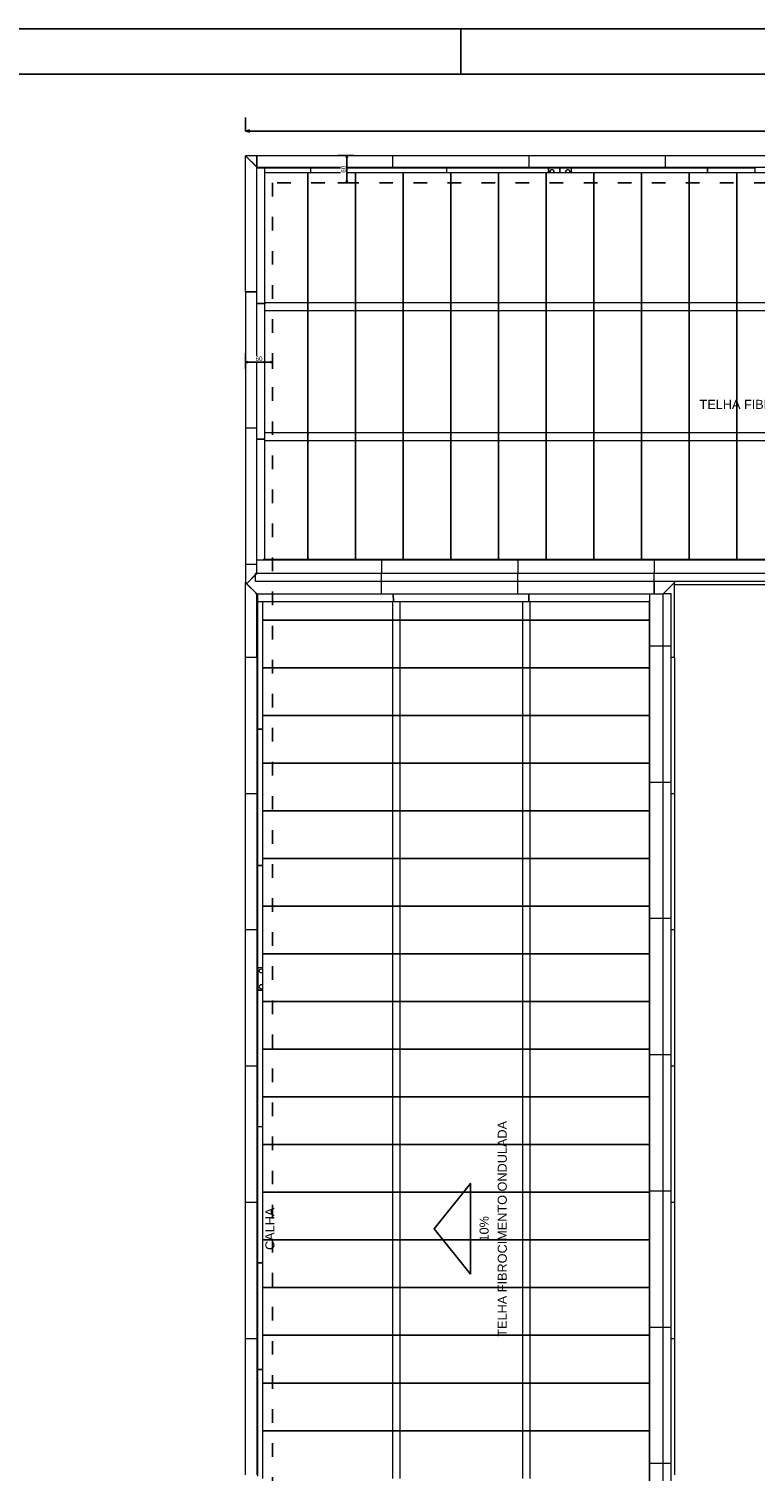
# Model space of a CAD drawing. Header units: millimetres. Extents: x -109 to 627, y -178 to 173.
# Tile 153 of 178: x 136 to 152, y 57 to 89. Entities that reach past the tile are written whole.
import ezdxf
from ezdxf.enums import TextEntityAlignment as Align

# ---------------------------------------------------------------- set-up
doc = ezdxf.new("R2010")
doc.units = ezdxf.units.MM
doc.linetypes.add('ACAD_ISO03W100', pattern=[30, 12, -18])
doc.layers.add('ARQ - ESTRUTURA_VIGA', color=3, linetype='Continuous', lineweight=15)
doc.layers.add('ARQ - PILAR', color=4, linetype='Continuous', lineweight=15)
doc.styles.add('GULIM', font='Gulim.ttf')
doc.styles.get("Standard").update_dxf_attribs({"font": 'arial.ttf'})
doc.dimstyles.new('GULIM-100', dxfattribs={"dimtxt": 0.1, "dimasz": 0.05, "dimexe": 0.2, "dimexo": 0, "dimgap": 0.025, "dimtad": 1, "dimdec": 0, "dimlfac": 100, "dimzin": 12, "dimdsep": 46, "dimtxsty": 'GULIM', "dimblk": 'OPEN30', "dimcen": 0, "dimclrd": 152, "dimclre": 152, "dimclrt": 152, "dimaunit": 1, "dimadec": 0, "dimazin": 0, "dimtfac": 1.875, "dimtdec": 0, "dimtmove": 2, "dimatfit": 3, "dimldrblk": 'OPEN30', "dimfxl": 0, "dimtolj": 1, "dimtzin": 12, "dimlwd": -1, "dimarcsym": 0})
doc.dimstyles.new('GULIM-500', dxfattribs={"dimtxt": 0.2, "dimasz": 0.1, "dimexe": 0.3, "dimexo": 0, "dimgap": 0.025, "dimtad": 1, "dimdec": 1, "dimlfac": 500, "dimzin": 12, "dimdsep": 46, "dimtxsty": 'GULIM', "dimblk": 'OPEN30', "dimcen": 0, "dimclrd": 152, "dimclre": 152, "dimclrt": 152, "dimaunit": 1, "dimadec": 0, "dimazin": 0, "dimtfac": 1.875, "dimtdec": 1, "dimtmove": 2, "dimatfit": 3, "dimldrblk": 'OPEN30', "dimfxl": 0, "dimtolj": 1, "dimtzin": 12, "dimlwd": -1, "dimarcsym": 0})

# ---------------------------------------------------------------- blocks, each defined once
blk = doc.blocks.new('_Open30')
at = {"color": 0, "linetype": 'ByBlock', "lineweight": -2}
for p, q in [((-1, 0.27), (0, 0)), ((0, 0), (-1, -0.27)), ((0, 0), (-1, 0))]:
    blk.add_line(p, q, dxfattribs=at)
blk = doc.blocks.new('*D948')
at = {"color": 152, "lineweight": -2, "transparency": 16777216}
for p, q in [((143.645, 86.308), (143.295, 86.308)), ((143.645, 85.708), (143.295, 85.708))]:
    blk.add_line(p, q, dxfattribs=at)
at = {"color": 152, "transparency": 16777216}
blk.add_line((143.495, 85.758), (143.495, 86.258), dxfattribs=at)
at = {"layer": 'Defpoints', "color": 0, "transparency": 16777216}
for p in [(143.495, 86.308), (143.685, 86.308), (143.685, 85.708)]:
    blk.add_point(p, dxfattribs=at)
at = {"color": 152, "transparency": 16777216, "xscale": 0.05, "yscale": 0.05, "zscale": 0.05}
for p, rotation in [((143.495, 86.308), 90), ((143.495, 85.708), 270)]:
    blk.add_blockref('_Open30', p, dxfattribs=dict(at, rotation=rotation))
at = {"color": 152, "transparency": 16777216, "insert": (143.419, 86.008), "char_height": 0.1, "attachment_point": 5, "rotation": 90, "style": 'GULIM', "bg_fill": 3, "box_fill_scale": 1.1, "bg_fill_color": 256, "bg_fill_true_color": 13158600, "bg_fill_transparency": 0}
blk.add_mtext('\\A1;60', dxfattribs=at)
blk = doc.blocks.new('*D949')
at = {"color": 152, "lineweight": -2, "transparency": 16777216}
for p, q in [((141.26, 81.611), (141.26, 81.961)), ((141.86, 81.611), (141.86, 81.961))]:
    blk.add_line(p, q, dxfattribs=at)
at = {"color": 152, "transparency": 16777216}
blk.add_line((141.31, 81.761), (141.81, 81.761), dxfattribs=at)
at = {"layer": 'Defpoints', "color": 0, "transparency": 16777216}
for p in [(141.86, 81.761), (141.26, 81.491), (141.86, 81.491)]:
    blk.add_point(p, dxfattribs=at)
at = {"color": 152, "transparency": 16777216, "xscale": 0.05, "yscale": 0.05, "zscale": 0.05, "rotation": 180}
blk.add_blockref('_Open30', (141.26, 81.761), dxfattribs=at)
at = {"color": 152, "transparency": 16777216, "xscale": 0.05, "yscale": 0.05, "zscale": 0.05}
blk.add_blockref('_Open30', (141.86, 81.761), dxfattribs=at)
at = {"color": 152, "transparency": 16777216, "insert": (141.56, 81.837), "char_height": 0.1, "attachment_point": 5, "style": 'GULIM', "bg_fill": 3, "box_fill_scale": 1.1, "bg_fill_color": 256, "bg_fill_true_color": 13158600, "bg_fill_transparency": 0}
blk.add_mtext('\\A1;60', dxfattribs=at)
blk = doc.blocks.new('*D999')
at = {"color": 152, "lineweight": -2, "transparency": 16777216}
for p, q in [((141.26, 86.85), (141.26, 87.15)), ((165.51, 86.85), (165.51, 87.15))]:
    blk.add_line(p, q, dxfattribs=at)
at = {"color": 152, "transparency": 16777216}
blk.add_line((141.36, 86.85), (165.41, 86.85), dxfattribs=at)
at = {"layer": 'Defpoints', "color": 0, "transparency": 16777216}
for p in [(165.51, 86.85), (141.26, 86.308), (165.51, 86.308)]:
    blk.add_point(p, dxfattribs=at)
at = {"color": 152, "transparency": 16777216, "xscale": 0.1, "yscale": 0.1, "zscale": 0.1, "rotation": 180}
blk.add_blockref('_Open30', (141.26, 86.85), dxfattribs=at)
at = {"color": 152, "transparency": 16777216, "xscale": 0.1, "yscale": 0.1, "zscale": 0.1}
blk.add_blockref('_Open30', (165.51, 86.85), dxfattribs=at)
at = {"color": 152, "transparency": 16777216, "insert": (153.385, 86.978), "char_height": 0.2, "attachment_point": 5, "style": 'GULIM', "bg_fill": 3, "box_fill_scale": 1.1, "bg_fill_color": 256, "bg_fill_true_color": 13158600, "bg_fill_transparency": 0}
blk.add_mtext('\\A1;12125', dxfattribs=at)

msp = doc.modelspace()

# ---------------------------------------------------------------- linework, layer by layer
at = {"color": 1}
msp.add_line((146, 89.1), (146, 88.1), dxfattribs=at)
at = {"color": 2}
msp.add_lwpolyline([(125, 0), (243.9, 0), (243.9, 89.1), (125, 89.1)], close=True, dxfattribs=at)
at = {"color": 6}
msp.add_lwpolyline([(127.5, 1), (242.9, 1), (242.9, 88.1), (127.5, 88.1)], close=True, dxfattribs=at)
at = {"color": 2, "linetype": 'ACAD_ISO03W100', "ltscale": 0.025}
msp.add_lwpolyline([(165.50976, 85.70753), (141.85976, 85.70753), (141.85976, 42.25753)], dxfattribs=at)
at = {"color": 2}
msp.add_lwpolyline([(146.21564, 61.67812), (146.21564, 63.67812), (145.41564, 62.67812), (146.21564, 61.67812)], dxfattribs=at)
at = {"layer": 'ARQ - ESTRUTURA_VIGA'}
for p, q in [((141.25976, 83.30753), (141.25976, 86.30753)), ((141.25976, 86.30753), (141.26036, 86.30693)), ((141.50976, 86.05753), (141.25976, 86.30753)), ((141.50916, 86.05813), (141.25976, 86.30753)), ((141.26036, 86.30693), (141.25976, 86.30753)), ((141.50976, 86.30753), (141.25976, 86.30753)), ((141.50976, 86.05753), (141.25976, 86.30753)), ((141.50976, 86.05753), (141.26036, 86.30693)), ((141.50976, 86.30753), (141.50976, 86.05753)), ((141.50976, 86.05753), (141.50976, 86.30753)), ((144.50976, 86.30753), (141.50976, 86.30753)), ((144.50976, 86.05753), (144.50976, 86.30753)), ((144.50976, 86.05753), (144.50976, 86.30753)), ((147.50976, 86.30753), (144.50976, 86.30753)), ((147.50976, 86.05753), (147.50976, 86.30753)), ((150.50976, 86.30753), (147.50976, 86.30753)), ((147.50976, 86.05753), (147.50976, 86.30753)), ((150.50976, 86.05753), (150.50976, 86.30753)), ((153.50976, 86.30753), (150.50976, 86.30753)), ((150.50976, 86.05753), (150.50976, 86.30753)), ((141.50976, 86.05753), (141.50916, 86.05813)), ((141.50916, 86.05813), (141.50976, 86.05753)), ((141.50976, 83.30753), (141.50976, 86.05753)), ((141.50976, 86.05753), (144.50976, 86.05753)), ((141.68536, 83.04933), (141.68536, 86.03253)), ((142.63476, 85.93313), (141.68536, 85.93313)), ((143.68476, 85.93313), (142.63476, 85.93313)), ((142.68978, 86.03253), (142.68978, 85.93313)), ((142.68978, 86.03253), (142.68978, 85.93313)), ((144.73476, 85.93313), (143.68476, 85.93313)), ((144.50976, 86.05753), (147.50976, 86.05753)), ((145.78476, 85.93313), (144.73476, 85.93313)), ((145.68967, 86.03253), (145.68967, 85.93313)), ((145.68978, 86.03253), (145.68978, 85.93313)), ((146.83476, 85.93313), (145.78476, 85.93313)), ((147.88476, 85.93313), (146.83476, 85.93313)), ((147.50976, 86.05753), (150.50976, 86.05753)), ((148.93476, 85.93313), (147.88476, 85.93313)), ((147.9347, 86.03253), (147.9347, 85.93313)), ((147.96531, 85.95653), (147.9687, 85.97354)), ((147.9687, 85.93952), (147.96531, 85.95653)), ((147.97065, 85.97274), (147.96742, 85.95653)), ((147.96742, 85.95653), (147.97065, 85.94033)), ((147.9687, 85.97354), (147.97833, 85.98796)), ((147.97297, 85.93313), (147.9687, 85.93952)), ((147.97982, 85.98647), (147.97065, 85.97274)), ((147.97065, 85.94033), (147.97546, 85.93313)), ((147.97833, 85.98796), (147.99275, 85.9976)), ((147.99356, 85.99565), (147.97982, 85.98647)), ((147.99275, 85.9976), (148.00976, 86.00098)), ((148.00976, 85.99887), (147.99356, 85.99565)), ((148.00976, 86.00098), (148.02677, 85.9976)), ((148.02597, 85.99565), (148.00976, 85.99887)), ((148.0397, 85.98647), (148.02597, 85.99565)), ((148.02677, 85.9976), (148.04119, 85.98796)), ((148.04888, 85.97274), (148.0397, 85.98647)), ((148.04119, 85.98796), (148.05083, 85.97354)), ((148.04407, 85.93313), (148.04888, 85.94033)), ((148.05083, 85.93952), (148.04656, 85.93313)), ((148.0521, 85.95653), (148.04888, 85.97274)), ((148.04888, 85.94033), (148.0521, 85.95653)), ((148.05083, 85.97354), (148.05421, 85.95653)), ((148.05421, 85.95653), (148.05083, 85.93952)), ((148.17976, 86.05753), (148.17976, 86.03253)), ((148.17976, 86.03253), (148.18296, 86.03253)), ((148.17976, 86.03253), (148.17976, 85.93313)), ((148.18296, 86.03253), (148.18296, 86.05753)), ((148.18296, 85.93313), (148.18296, 86.03253)), ((148.18656, 86.05753), (148.18656, 86.03253)), ((148.18656, 86.03253), (148.18976, 86.03253)), ((148.18656, 86.03253), (148.18656, 85.93313)), ((148.18976, 86.03253), (148.18976, 86.05753)), ((148.18976, 85.93313), (148.18976, 86.03253)), ((148.31531, 85.95653), (148.3187, 85.97354)), ((148.3187, 85.93952), (148.31531, 85.95653)), ((148.32065, 85.97274), (148.31742, 85.95653)), ((148.31742, 85.95653), (148.32065, 85.94033)), ((148.3187, 85.97354), (148.32833, 85.98796)), ((148.32297, 85.93313), (148.3187, 85.93952)), ((148.32982, 85.98647), (148.32065, 85.97274)), ((148.32065, 85.94033), (148.32546, 85.93313)), ((148.32833, 85.98796), (148.34275, 85.9976)), ((148.34356, 85.99565), (148.32982, 85.98647)), ((148.34275, 85.9976), (148.35976, 86.00098)), ((148.35976, 85.99887), (148.34356, 85.99565)), ((148.35976, 86.00098), (148.37677, 85.9976)), ((148.37597, 85.99565), (148.35976, 85.99887)), ((148.3897, 85.98647), (148.37597, 85.99565)), ((148.37677, 85.9976), (148.39119, 85.98796)), ((148.39888, 85.97274), (148.3897, 85.98647)), ((148.39119, 85.98796), (148.40083, 85.97354)), ((148.39407, 85.93313), (148.39888, 85.94033)), ((148.40083, 85.93952), (148.39656, 85.93313)), ((148.4021, 85.95653), (148.39888, 85.97274)), ((148.39888, 85.94033), (148.4021, 85.95653)), ((148.40083, 85.97354), (148.40421, 85.95653)), ((148.40421, 85.95653), (148.40083, 85.93952)), ((148.43485, 86.03253), (148.43485, 85.93313)), ((149.98476, 85.93313), (148.93476, 85.93313)), ((151.03476, 85.93313), (149.98476, 85.93313)), ((150.50976, 86.05753), (153.50976, 86.05753)), ((152.08476, 85.93313), (151.03476, 85.93313)), ((151.43475, 85.93313), (151.43475, 86.03253)), ((151.43478, 86.03253), (151.43478, 85.93313)), ((153.13476, 85.93313), (152.08476, 85.93313)), ((152.47976, 86.05753), (152.47976, 86.03253)), ((152.48296, 86.03253), (152.47976, 86.03253)), ((152.47976, 86.03253), (152.47976, 85.93313)), ((152.48296, 86.03253), (152.48296, 86.05753)), ((152.48296, 85.93313), (152.48296, 86.03253)), ((141.50976, 83.30753), (141.25976, 83.30753)), ((141.25976, 83.30753), (141.25976, 80.30753)), ((141.25976, 83.30753), (141.50976, 83.30753)), ((141.50976, 80.30753), (141.50976, 83.30753)), ((141.68536, 83.04933), (141.50976, 83.05107)), ((141.68536, 83.04933), (141.50976, 83.05107)), ((141.50976, 83.05101), (141.68476, 83.04928)), ((141.68476, 83.04928), (141.68476, 83.04729)), ((141.68476, 83.04729), (141.68476, 83.04928)), ((141.68536, 83.04729), (141.68536, 83.04933)), ((141.68536, 83.04729), (141.68536, 83.04933)), ((141.68536, 80.06422), (141.68536, 83.04933)), ((141.50976, 80.30753), (141.25976, 80.30753)), ((141.25976, 80.30753), (141.25976, 77.30753)), ((141.50976, 80.30753), (141.25976, 80.30753)), ((141.50976, 77.30753), (141.50976, 80.30753)), ((141.68536, 80.06422), (141.50976, 80.06596)), ((141.68536, 80.06422), (141.50976, 80.06596)), ((141.50976, 80.0659), (141.68476, 80.06416)), ((141.68476, 80.06416), (141.68476, 80.06217)), ((141.68476, 80.06217), (141.68476, 80.06416)), ((141.68536, 80.06217), (141.68536, 80.06422)), ((141.68536, 80.06217), (141.68536, 80.06422)), ((141.68536, 77.41369), (141.68536, 80.06422)), ((141.50976, 77.30753), (141.25976, 77.30753)), ((141.25976, 77.30753), (141.25976, 76.90753)), ((141.50976, 77.30753), (141.25976, 77.30753)), ((144.25976, 77.39958), (141.50976, 77.39958)), ((141.50976, 77.11009), (141.50976, 77.30753)), ((144.25976, 77.41373), (141.65345, 77.41373)), ((144.25976, 77.39958), (144.25976, 77.41373)), ((147.25976, 77.41373), (144.25976, 77.41373)), ((144.25976, 77.39958), (144.25976, 77.41373)), ((144.25976, 77.39917), (144.25976, 77.4132)), ((144.25976, 77.39917), (144.25976, 77.4132)), ((144.25976, 77.39958), (144.25976, 77.1076)), ((147.25976, 77.39958), (144.25976, 77.39958)), ((144.25976, 77.39958), (144.25976, 77.1076)), ((147.25976, 77.39958), (147.25976, 77.41373)), ((150.25976, 77.41373), (147.25976, 77.41373)), ((147.25976, 77.39958), (147.25976, 77.41373)), ((147.25976, 77.39917), (147.25976, 77.4132)), ((147.25976, 77.39917), (147.25976, 77.4132)), ((147.25976, 77.39958), (147.25976, 77.1076)), ((150.25976, 77.39958), (147.25976, 77.39958)), ((147.25976, 77.39958), (147.25976, 77.1076)), ((150.25976, 77.39958), (150.25976, 77.41373)), ((153.25976, 77.41373), (150.25976, 77.41373)), ((150.25976, 77.39958), (150.25976, 77.41373)), ((150.25976, 77.39917), (150.25976, 77.4132)), ((150.25976, 77.39917), (150.25976, 77.4132)), ((150.25976, 77.39958), (150.25976, 77.1076)), ((153.25976, 77.39958), (150.25976, 77.39958)), ((150.25976, 77.39958), (150.25976, 77.1076)), ((141.28476, 76.88253), (141.25976, 76.90753)), ((141.26036, 76.90693), (141.25976, 76.90753)), ((141.26036, 76.90693), (141.25976, 76.90753)), ((141.28416, 76.88313), (141.25976, 76.90753)), ((141.25976, 75.25753), (141.25976, 76.90753)), ((141.25976, 76.90753), (141.26036, 76.90693)), ((141.26036, 76.90693), (141.25976, 76.90753)), ((141.50976, 76.65753), (141.25976, 76.90753)), ((141.28476, 76.88253), (141.26036, 76.90693)), ((141.50976, 76.65753), (141.26036, 76.90693)), ((141.26036, 76.90693), (141.28476, 76.88253)), ((141.28416, 76.88313), (141.28476, 76.88253)), ((141.28416, 76.88313), (141.28476, 76.88253)), ((141.28476, 76.88253), (141.50916, 77.10693)), ((141.28476, 76.88253), (141.50916, 77.10693)), ((141.28476, 76.88253), (141.48476, 77.08253)), ((141.28476, 76.88253), (141.48476, 77.08253)), ((141.28476, 76.88253), (141.50916, 76.65813)), ((141.50976, 76.65753), (141.28476, 76.88253)), ((141.48476, 77.11009), (141.48476, 77.1076)), ((141.48476, 76.93254), (141.48476, 77.1076)), ((144.25976, 77.1076), (141.48476, 77.1076)), ((141.50976, 77.10753), (141.48476, 77.08253)), ((141.48476, 77.08253), (141.50916, 77.10693)), ((141.50916, 77.10693), (141.48476, 77.08253)), ((141.48476, 77.08253), (141.48536, 77.08313)), ((141.48536, 77.08313), (141.48476, 77.08253)), ((144.25976, 76.93254), (141.48476, 76.93254)), ((141.50976, 77.10753), (141.50916, 77.10693)), ((141.50976, 77.10753), (141.50916, 77.10693)), ((141.50916, 77.10693), (141.50976, 77.10753)), ((141.50916, 77.10693), (141.50976, 77.10753)), ((144.25976, 76.93254), (144.25976, 77.1076)), ((147.25976, 77.1076), (144.25976, 77.1076)), ((144.25976, 76.93254), (144.25976, 77.1076)), ((144.25976, 76.65753), (144.25976, 76.93254)), ((144.25976, 76.65753), (144.25976, 76.93254)), ((147.25976, 76.93254), (144.25976, 76.93254)), ((147.25976, 76.93254), (147.25976, 77.1076)), ((150.25976, 77.1076), (147.25976, 77.1076)), ((147.25976, 76.93254), (147.25976, 77.1076)), ((147.25976, 76.65753), (147.25976, 76.93254)), ((147.25976, 76.65753), (147.25976, 76.93254)), ((150.25976, 76.93254), (147.25976, 76.93254)), ((150.25976, 76.93254), (150.25976, 77.1076)), ((153.25976, 77.1076), (150.25976, 77.1076)), ((150.25976, 76.93254), (150.25976, 77.1076)), ((150.25976, 76.65753), (150.25976, 76.93254)), ((150.25976, 76.93254), (150.25976, 76.65753)), ((153.25976, 76.93254), (150.25976, 76.93254)), ((150.70976, 76.90753), (150.45976, 76.65753)), ((150.45976, 76.65753), (150.70976, 76.90753)), ((150.70976, 76.90753), (150.46036, 76.65813)), ((150.70916, 76.90693), (150.46036, 76.65813)), ((150.70916, 76.90693), (150.68476, 76.88253)), ((150.68476, 76.88253), (150.68536, 76.88313)), ((150.70976, 76.90753), (150.70916, 76.90693)), ((150.70916, 76.90693), (150.70976, 76.90753)), ((150.70976, 76.85753), (150.70976, 76.93254)), ((150.70976, 76.93254), (150.70976, 76.90753)), ((150.70976, 75.25753), (150.70976, 76.90753)), ((153.70976, 76.85753), (150.70976, 76.85753)), ((141.50916, 76.65813), (141.48476, 76.68253)), ((141.48476, 76.68253), (141.50976, 76.65753)), ((141.48476, 76.68253), (141.48536, 76.68193)), ((141.48476, 76.68253), (141.48536, 76.68193)), ((141.48476, 76.68253), (141.50916, 76.65813)), ((141.50976, 76.65753), (141.50916, 76.65813)), ((141.50916, 76.65813), (141.50976, 76.65753)), ((141.50976, 76.65753), (141.50916, 76.65813)), ((141.50976, 76.65753), (141.50916, 76.65813)), ((141.50976, 75.25753), (141.50976, 76.65753)), ((141.50976, 76.65753), (144.25976, 76.65753)), ((144.25976, 76.65753), (147.25976, 76.65753)), ((144.51797, 76.48193), (144.51622, 76.65753)), ((144.51797, 76.48193), (144.51622, 76.65753)), ((144.51628, 76.65753), (144.51802, 76.48253)), ((147.25976, 76.65753), (150.25976, 76.65753)), ((147.50308, 76.48193), (147.50133, 76.65753)), ((147.50308, 76.48193), (147.50133, 76.65753)), ((147.50139, 76.65753), (147.50313, 76.48253)), ((150.16772, 75.50753), (150.16772, 76.65753)), ((150.25976, 76.65753), (150.4572, 76.65753)), ((150.45969, 76.65753), (150.4572, 76.65753)), ((150.63475, 76.65753), (150.45969, 76.65753)), ((150.45969, 75.50753), (150.45969, 76.65753)), ((150.63475, 75.50753), (150.63475, 76.65753)), ((144.51797, 76.48193), (141.53476, 76.48193)), ((141.63417, 76.48193), (141.63417, 76.08253)), ((144.52001, 76.48193), (144.51797, 76.48193)), ((147.50308, 76.48193), (144.51797, 76.48193)), ((144.52001, 76.48193), (144.51797, 76.48193)), ((144.52001, 76.48253), (144.51802, 76.48253)), ((144.52001, 76.48253), (144.51802, 76.48253)), ((147.50512, 76.48193), (147.50308, 76.48193)), ((150.15357, 76.48193), (147.50308, 76.48193)), ((147.50512, 76.48193), (147.50308, 76.48193)), ((147.50512, 76.48253), (147.50313, 76.48253)), ((147.50512, 76.48253), (147.50313, 76.48253)), ((150.15357, 76.51384), (150.15357, 75.50753)), ((141.63417, 76.08253), (141.63417, 75.03253)), ((150.15357, 75.50753), (150.15357, 72.50753)), ((150.15357, 75.50753), (150.16772, 75.50753)), ((150.16772, 75.50753), (150.15357, 75.50753)), ((150.16812, 75.50753), (150.1541, 75.50753)), ((150.16812, 75.50753), (150.1541, 75.50753)), ((150.45969, 75.50753), (150.16772, 75.50753)), ((150.16772, 72.50753), (150.16772, 75.50753)), ((150.45969, 75.50753), (150.16772, 75.50753)), ((150.63475, 75.50753), (150.45969, 75.50753)), ((150.45969, 72.50753), (150.45969, 75.50753)), ((150.63475, 75.50753), (150.45969, 75.50753)), ((150.63475, 72.50753), (150.63475, 75.50753)), ((141.50976, 75.25753), (141.25976, 75.25753)), ((141.25976, 72.25753), (141.25976, 75.25753)), ((141.50976, 75.25753), (141.25976, 75.25753)), ((141.50976, 75.25753), (141.50976, 72.25753)), ((141.63417, 75.03253), (141.63417, 73.98253)), ((150.70976, 75.25753), (150.63475, 75.25753)), ((150.70976, 75.25753), (150.63475, 75.25753)), ((150.70976, 75.25753), (150.70976, 72.25753)), ((141.63417, 73.98253), (141.63417, 72.93253)), ((141.53476, 73.67762), (141.63417, 73.67762)), ((141.63417, 73.67752), (141.53476, 73.67752)), ((141.63417, 72.93253), (141.63417, 71.88253)), ((150.15357, 72.50753), (150.15357, 69.50753)), ((150.15357, 72.50753), (150.16772, 72.50753)), ((150.16772, 72.50753), (150.15357, 72.50753)), ((150.16812, 72.50753), (150.1541, 72.50753)), ((150.16812, 72.50753), (150.1541, 72.50753)), ((150.45969, 72.50753), (150.16772, 72.50753)), ((150.16772, 69.50753), (150.16772, 72.50753)), ((150.45969, 72.50753), (150.16772, 72.50753)), ((150.63475, 72.50753), (150.45969, 72.50753)), ((150.45969, 69.50753), (150.45969, 72.50753)), ((150.63475, 72.50753), (150.45969, 72.50753)), ((150.63475, 69.50753), (150.63475, 72.50753)), ((141.50976, 72.25753), (141.25976, 72.25753)), ((141.25976, 69.25753), (141.25976, 72.25753)), ((141.50976, 72.25753), (141.25976, 72.25753)), ((141.50976, 72.25753), (141.50976, 69.25753)), ((150.70976, 72.25753), (150.63475, 72.25753)), ((150.70976, 72.25753), (150.63475, 72.25753)), ((150.70976, 72.25753), (150.70976, 69.25753)), ((141.63417, 71.88253), (141.63417, 70.83253)), ((141.63417, 70.83253), (141.63417, 69.78253)), ((141.53476, 70.67762), (141.63417, 70.67762)), ((141.63417, 70.67752), (141.53476, 70.67752)), ((141.63417, 69.78253), (141.63417, 68.73253)), ((141.50976, 69.25753), (141.25976, 69.25753)), ((141.25976, 66.25753), (141.25976, 69.25753)), ((141.50976, 69.25753), (141.25976, 69.25753)), ((141.50976, 69.25753), (141.50976, 66.25753)), ((150.15357, 69.50753), (150.15357, 66.50753)), ((150.15357, 69.50753), (150.16772, 69.50753)), ((150.16772, 69.50753), (150.15357, 69.50753)), ((150.16812, 69.50753), (150.1541, 69.50753)), ((150.16812, 69.50753), (150.1541, 69.50753)), ((150.45969, 69.50753), (150.16772, 69.50753)), ((150.16772, 66.50753), (150.16772, 69.50753)), ((150.45969, 69.50753), (150.16772, 69.50753)), ((150.63475, 69.50753), (150.45969, 69.50753)), ((150.45969, 66.50753), (150.45969, 69.50753)), ((150.63475, 69.50753), (150.45969, 69.50753)), ((150.63475, 66.50753), (150.63475, 69.50753)), ((150.70976, 69.25753), (150.63475, 69.25753)), ((150.70976, 69.25753), (150.63475, 69.25753)), ((150.70976, 69.25753), (150.70976, 66.25753)), ((141.63417, 68.73253), (141.63417, 67.68253)), ((141.53476, 68.4326), (141.63417, 68.4326)), ((141.53476, 67.93244), (141.63417, 67.93244)), ((141.63417, 67.68253), (141.63417, 66.63253)), ((141.63417, 66.63253), (141.63417, 65.58253)), ((150.15357, 66.50753), (150.15357, 63.50753)), ((150.15357, 66.50753), (150.16772, 66.50753)), ((150.16772, 66.50753), (150.15357, 66.50753)), ((150.16812, 66.50753), (150.1541, 66.50753)), ((150.16812, 66.50753), (150.1541, 66.50753)), ((150.45969, 66.50753), (150.16772, 66.50753)), ((150.16772, 63.50753), (150.16772, 66.50753)), ((150.45969, 66.50753), (150.16772, 66.50753)), ((150.63475, 66.50753), (150.45969, 66.50753)), ((150.45969, 63.50753), (150.45969, 66.50753)), ((150.63475, 66.50753), (150.45969, 66.50753)), ((150.63475, 63.50753), (150.63475, 66.50753)), ((141.50976, 66.25753), (141.25976, 66.25753)), ((141.25976, 63.25753), (141.25976, 66.25753)), ((141.50976, 66.25753), (141.25976, 66.25753)), ((141.50976, 66.25753), (141.50976, 63.25753)), ((150.70976, 66.25753), (150.63475, 66.25753)), ((150.70976, 66.25753), (150.63475, 66.25753)), ((150.70976, 66.25753), (150.70976, 63.25753)), ((141.63417, 65.58253), (141.63417, 64.53253)), ((141.53476, 64.93255), (141.63417, 64.93255)), ((141.53476, 64.93244), (141.63417, 64.93244)), ((141.63417, 64.53253), (141.63417, 63.48253)), ((141.50976, 63.25753), (141.25976, 63.25753)), ((141.25976, 60.25753), (141.25976, 63.25753)), ((141.50976, 63.25753), (141.25976, 63.25753)), ((141.50976, 63.25753), (141.50976, 60.25753)), ((141.63417, 63.48253), (141.63417, 62.43253)), ((150.15357, 63.50753), (150.15357, 60.50753)), ((150.15357, 63.50753), (150.16772, 63.50753)), ((150.16772, 63.50753), (150.15357, 63.50753)), ((150.16812, 63.50753), (150.1541, 63.50753)), ((150.16812, 63.50753), (150.1541, 63.50753)), ((150.45969, 63.50753), (150.16772, 63.50753)), ((150.16772, 60.50753), (150.16772, 63.50753)), ((150.45969, 63.50753), (150.16772, 63.50753)), ((150.63475, 63.50753), (150.45969, 63.50753)), ((150.45969, 60.50753), (150.45969, 63.50753)), ((150.63475, 63.50753), (150.45969, 63.50753)), ((150.63475, 60.50753), (150.63475, 63.50753)), ((150.70976, 63.25753), (150.63475, 63.25753)), ((150.70976, 63.25753), (150.63475, 63.25753)), ((150.70976, 63.25753), (150.70976, 60.25753)), ((141.63417, 62.43253), (141.63417, 61.38253)), ((141.53476, 61.93255), (141.63417, 61.93255)), ((141.53476, 61.93247), (141.63417, 61.93247)), ((141.63417, 61.38253), (141.63417, 60.33253)), ((150.15357, 60.50753), (150.15357, 57.50753)), ((150.15357, 60.50753), (150.16772, 60.50753)), ((150.16772, 60.50753), (150.15357, 60.50753)), ((150.16812, 60.50753), (150.1541, 60.50753)), ((150.16812, 60.50753), (150.1541, 60.50753)), ((150.45969, 60.50753), (150.16772, 60.50753)), ((150.16772, 57.50753), (150.16772, 60.50753)), ((150.45969, 60.50753), (150.16772, 60.50753)), ((150.63475, 60.50753), (150.45969, 60.50753)), ((150.45969, 57.50753), (150.45969, 60.50753)), ((150.63475, 60.50753), (150.45969, 60.50753)), ((150.63475, 57.50753), (150.63475, 60.50753)), ((141.50976, 60.25753), (141.25976, 60.25753)), ((141.25976, 57.25753), (141.25976, 60.25753)), ((141.50976, 60.25753), (141.25976, 60.25753)), ((141.50976, 60.25753), (141.50976, 57.25753)), ((141.63417, 60.33253), (141.63417, 59.28253)), ((150.70976, 60.25753), (150.63475, 60.25753)), ((150.70976, 60.25753), (150.63475, 60.25753)), ((150.70976, 60.25753), (150.70976, 57.25753)), ((141.53476, 59.58073), (141.50976, 59.58073)), ((141.50976, 59.57753), (141.53476, 59.57753)), ((141.53476, 59.58755), (141.63417, 59.58755)), ((141.53476, 59.57753), (141.53476, 59.58073)), ((141.63417, 59.58073), (141.53476, 59.58073)), ((141.53476, 59.57753), (141.63417, 59.57753)), ((141.63417, 59.28253), (141.63417, 58.23253)), ((141.63417, 58.23253), (141.63417, 57.18253)), ((150.15357, 57.50753), (150.15357, 54.50753)), ((150.15357, 57.50753), (150.16772, 57.50753)), ((150.16772, 57.50753), (150.15357, 57.50753)), ((150.16812, 57.50753), (150.1541, 57.50753)), ((150.16812, 57.50753), (150.1541, 57.50753)), ((150.45969, 57.50753), (150.16772, 57.50753)), ((150.16772, 54.50753), (150.16772, 57.50753)), ((150.45969, 57.50753), (150.16772, 57.50753)), ((150.63475, 57.50753), (150.45969, 57.50753)), ((150.45969, 54.50753), (150.45969, 57.50753)), ((150.63475, 57.50753), (150.45969, 57.50753)), ((150.63475, 54.50753), (150.63475, 57.50753))]:
    msp.add_line(p, q, dxfattribs=at)
at = {"layer": 'ARQ - ESTRUTURA_VIGA', "color": 1}
for p, q in [((142.63476, 85.93313), (142.63476, 82.89827)), ((142.63476, 82.89827), (142.63476, 85.93313)), ((143.68476, 85.93313), (143.68476, 82.89827)), ((143.68476, 82.89827), (143.68476, 85.93313)), ((144.73476, 85.93313), (144.73476, 82.89827)), ((144.73476, 82.89827), (144.73476, 85.93313)), ((145.78476, 85.93313), (145.78476, 82.89827)), ((145.78476, 82.89827), (145.78476, 85.93313)), ((146.83476, 85.93313), (146.83476, 82.89827)), ((146.83476, 82.89827), (146.83476, 85.93313)), ((147.88476, 85.93313), (147.88476, 82.89827)), ((147.88476, 82.89827), (147.88476, 85.93313)), ((148.93476, 85.93313), (148.93476, 82.89827)), ((148.93476, 82.89827), (148.93476, 85.93313)), ((149.98476, 85.93313), (149.98476, 82.89827)), ((149.98476, 82.89827), (149.98476, 85.93313)), ((151.03476, 85.93313), (151.03476, 82.89827)), ((151.03476, 82.89827), (151.03476, 85.93313)), ((152.08476, 85.93313), (152.08476, 82.89827)), ((152.08476, 82.89827), (152.08476, 85.93313)), ((142.63476, 83.06841), (141.68536, 83.06841)), ((141.68536, 82.89827), (142.63476, 82.89827)), ((142.63476, 83.06841), (142.63476, 82.89827)), ((142.63476, 82.89827), (142.63476, 83.06841)), ((143.68476, 83.06841), (142.63476, 83.06841)), ((142.63476, 82.89827), (143.68476, 82.89827)), ((142.63476, 82.89827), (142.63476, 80.03356)), ((142.63476, 80.03356), (142.63476, 82.89827)), ((143.68476, 83.06841), (143.68476, 82.89827)), ((143.68476, 82.89827), (143.68476, 83.06841)), ((144.73476, 83.06841), (143.68476, 83.06841)), ((143.68476, 82.89827), (144.73476, 82.89827)), ((143.68476, 82.89827), (143.68476, 80.03356)), ((143.68476, 80.03356), (143.68476, 82.89827)), ((144.73476, 83.06841), (144.73476, 82.89827)), ((144.73476, 82.89827), (144.73476, 83.06841)), ((145.78476, 83.06841), (144.73476, 83.06841)), ((144.73476, 82.89827), (145.78476, 82.89827)), ((144.73476, 82.89827), (144.73476, 80.03356)), ((144.73476, 80.03356), (144.73476, 82.89827)), ((145.78476, 83.06841), (145.78476, 82.89827)), ((145.78476, 82.89827), (145.78476, 83.06841)), ((146.83476, 83.06841), (145.78476, 83.06841)), ((145.78476, 82.89827), (146.83476, 82.89827)), ((145.78476, 82.89827), (145.78476, 80.03356)), ((145.78476, 80.03356), (145.78476, 82.89827)), ((146.83476, 83.06841), (146.83476, 82.89827)), ((146.83476, 82.89827), (146.83476, 83.06841)), ((147.88476, 83.06841), (146.83476, 83.06841)), ((146.83476, 82.89827), (147.88476, 82.89827)), ((146.83476, 82.89827), (146.83476, 80.03356)), ((146.83476, 80.03356), (146.83476, 82.89827)), ((147.88476, 83.06841), (147.88476, 82.89827)), ((147.88476, 82.89827), (147.88476, 83.06841)), ((148.93476, 83.06841), (147.88476, 83.06841)), ((147.88476, 82.89827), (148.93476, 82.89827)), ((147.88476, 82.89827), (147.88476, 80.03356)), ((147.88476, 80.03356), (147.88476, 82.89827)), ((148.93476, 83.06841), (148.93476, 82.89827)), ((148.93476, 82.89827), (148.93476, 83.06841)), ((149.98476, 83.06841), (148.93476, 83.06841)), ((148.93476, 82.89827), (149.98476, 82.89827)), ((148.93476, 82.89827), (148.93476, 80.03356)), ((148.93476, 80.03356), (148.93476, 82.89827)), ((149.98476, 83.06841), (149.98476, 82.89827)), ((149.98476, 82.89827), (149.98476, 83.06841)), ((151.03476, 83.06841), (149.98476, 83.06841)), ((149.98476, 82.89827), (151.03476, 82.89827)), ((149.98476, 82.89827), (149.98476, 80.03356)), ((149.98476, 80.03356), (149.98476, 82.89827)), ((151.03476, 83.06841), (151.03476, 82.89827)), ((151.03476, 82.89827), (151.03476, 83.06841)), ((152.08476, 83.06841), (151.03476, 83.06841)), ((151.03476, 82.89827), (152.08476, 82.89827)), ((151.03476, 82.89827), (151.03476, 80.03356)), ((151.03476, 80.03356), (151.03476, 82.89827)), ((152.08476, 83.06841), (152.08476, 82.89827)), ((152.08476, 82.89827), (152.08476, 83.06841)), ((153.13476, 83.06841), (152.08476, 83.06841)), ((152.08476, 82.89827), (153.13476, 82.89827)), ((152.08476, 82.89827), (152.08476, 80.03356)), ((152.08476, 80.03356), (152.08476, 82.89827)), ((142.63476, 80.2037), (141.68536, 80.2037)), ((141.68536, 80.03356), (142.63476, 80.03356)), ((142.63476, 80.2037), (142.63476, 80.03356)), ((142.63476, 80.03356), (142.63476, 80.2037)), ((143.68476, 80.2037), (142.63476, 80.2037)), ((142.63476, 80.03356), (143.68476, 80.03356)), ((142.63476, 80.03356), (142.63476, 77.41392)), ((142.63476, 77.41392), (142.63476, 80.03356)), ((143.68476, 80.2037), (143.68476, 80.03356)), ((143.68476, 80.03356), (143.68476, 80.2037)), ((144.73476, 80.2037), (143.68476, 80.2037)), ((143.68476, 80.03356), (144.73476, 80.03356)), ((143.68476, 80.03356), (143.68476, 77.41392)), ((143.68476, 77.41392), (143.68476, 80.03356)), ((144.73476, 80.2037), (144.73476, 80.03356)), ((144.73476, 80.03356), (144.73476, 80.2037)), ((145.78476, 80.2037), (144.73476, 80.2037)), ((144.73476, 80.03356), (145.78476, 80.03356)), ((144.73476, 80.03356), (144.73476, 77.41392)), ((144.73476, 77.41392), (144.73476, 80.03356)), ((145.78476, 80.2037), (145.78476, 80.03356)), ((145.78476, 80.03356), (145.78476, 80.2037)), ((146.83476, 80.2037), (145.78476, 80.2037)), ((145.78476, 80.03356), (146.83476, 80.03356)), ((145.78476, 80.03356), (145.78476, 77.41392)), ((145.78476, 77.41392), (145.78476, 80.03356)), ((146.83476, 80.2037), (146.83476, 80.03356)), ((146.83476, 80.03356), (146.83476, 80.2037)), ((147.88476, 80.2037), (146.83476, 80.2037)), ((146.83476, 80.03356), (147.88476, 80.03356)), ((146.83476, 80.03356), (146.83476, 77.41392)), ((146.83476, 77.41392), (146.83476, 80.03356)), ((147.88476, 80.2037), (147.88476, 80.03356)), ((147.88476, 80.03356), (147.88476, 80.2037)), ((148.93476, 80.2037), (147.88476, 80.2037)), ((147.88476, 80.03356), (148.93476, 80.03356)), ((147.88476, 80.03356), (147.88476, 77.41392)), ((147.88476, 77.41392), (147.88476, 80.03356)), ((148.93476, 80.2037), (148.93476, 80.03356)), ((148.93476, 80.03356), (148.93476, 80.2037)), ((149.98476, 80.2037), (148.93476, 80.2037)), ((148.93476, 80.03356), (149.98476, 80.03356)), ((148.93476, 80.03356), (148.93476, 77.41392)), ((148.93476, 77.41392), (148.93476, 80.03356)), ((149.98476, 80.2037), (149.98476, 80.03356)), ((149.98476, 80.03356), (149.98476, 80.2037)), ((151.03476, 80.2037), (149.98476, 80.2037)), ((149.98476, 80.03356), (151.03476, 80.03356)), ((149.98476, 80.03356), (149.98476, 77.41392)), ((149.98476, 77.41392), (149.98476, 80.03356)), ((151.03476, 80.2037), (151.03476, 80.03356)), ((151.03476, 80.03356), (151.03476, 80.2037)), ((152.08476, 80.2037), (151.03476, 80.2037)), ((151.03476, 80.03356), (152.08476, 80.03356)), ((151.03476, 80.03356), (151.03476, 77.41392)), ((151.03476, 77.41392), (151.03476, 80.03356)), ((152.08476, 80.2037), (152.08476, 80.03356)), ((152.08476, 80.03356), (152.08476, 80.2037)), ((153.13476, 80.2037), (152.08476, 80.2037)), ((152.08476, 80.03356), (153.13476, 80.03356)), ((152.08476, 80.03356), (152.08476, 77.41392)), ((152.08476, 77.41392), (152.08476, 80.03356)), ((144.49888, 76.48193), (144.49888, 76.08253)), ((144.66902, 76.08253), (144.66902, 76.48193)), ((147.3636, 76.48193), (147.3636, 76.08253)), ((147.53374, 76.08253), (147.53374, 76.48193)), ((141.63417, 76.08253), (144.66902, 76.08253)), ((144.66902, 76.08253), (141.63417, 76.08253)), ((144.49888, 76.08253), (147.53374, 76.08253)), ((144.49888, 76.08253), (144.49888, 75.03253)), ((147.53374, 76.08253), (144.49888, 76.08253)), ((144.66902, 75.03253), (144.66902, 76.08253)), ((147.3636, 76.08253), (150.15338, 76.08253)), ((147.3636, 76.08253), (147.3636, 75.03253)), ((150.15338, 76.08253), (147.3636, 76.08253)), ((147.53374, 75.03253), (147.53374, 76.08253)), ((141.63417, 75.03253), (144.66902, 75.03253)), ((144.66902, 75.03253), (141.63417, 75.03253)), ((144.49888, 75.03253), (147.53374, 75.03253)), ((144.49888, 75.03253), (144.49888, 73.98253)), ((147.53374, 75.03253), (144.49888, 75.03253)), ((144.66902, 73.98253), (144.66902, 75.03253)), ((147.3636, 75.03253), (150.15338, 75.03253)), ((147.3636, 75.03253), (147.3636, 73.98253)), ((150.15338, 75.03253), (147.3636, 75.03253)), ((147.53374, 73.98253), (147.53374, 75.03253)), ((141.63417, 73.98253), (144.66902, 73.98253)), ((144.66902, 73.98253), (141.63417, 73.98253)), ((144.49888, 73.98253), (147.53374, 73.98253)), ((144.49888, 73.98253), (144.49888, 72.93253)), ((147.53374, 73.98253), (144.49888, 73.98253)), ((144.66902, 72.93253), (144.66902, 73.98253)), ((147.3636, 73.98253), (150.15338, 73.98253)), ((147.3636, 73.98253), (147.3636, 72.93253)), ((150.15338, 73.98253), (147.3636, 73.98253)), ((147.53374, 72.93253), (147.53374, 73.98253)), ((141.63417, 72.93253), (144.66902, 72.93253)), ((144.66902, 72.93253), (141.63417, 72.93253)), ((144.49888, 72.93253), (147.53374, 72.93253)), ((144.49888, 72.93253), (144.49888, 71.88253)), ((147.53374, 72.93253), (144.49888, 72.93253)), ((144.66902, 71.88253), (144.66902, 72.93253)), ((147.3636, 72.93253), (150.15338, 72.93253)), ((147.3636, 72.93253), (147.3636, 71.88253)), ((150.15338, 72.93253), (147.3636, 72.93253)), ((147.53374, 71.88253), (147.53374, 72.93253)), ((141.63417, 71.88253), (144.66902, 71.88253)), ((144.66902, 71.88253), (141.63417, 71.88253)), ((144.49888, 71.88253), (147.53374, 71.88253)), ((144.49888, 71.88253), (144.49888, 70.83253)), ((147.53374, 71.88253), (144.49888, 71.88253)), ((144.66902, 70.83253), (144.66902, 71.88253)), ((147.3636, 71.88253), (150.15338, 71.88253)), ((147.3636, 71.88253), (147.3636, 70.83253)), ((150.15338, 71.88253), (147.3636, 71.88253)), ((147.53374, 70.83253), (147.53374, 71.88253)), ((141.63417, 70.83253), (144.66902, 70.83253)), ((144.66902, 70.83253), (141.63417, 70.83253)), ((144.49888, 70.83253), (147.53374, 70.83253)), ((144.49888, 70.83253), (144.49888, 69.78253)), ((147.53374, 70.83253), (144.49888, 70.83253)), ((144.66902, 69.78253), (144.66902, 70.83253)), ((147.3636, 70.83253), (150.15338, 70.83253)), ((147.3636, 70.83253), (147.3636, 69.78253)), ((150.15338, 70.83253), (147.3636, 70.83253)), ((147.53374, 69.78253), (147.53374, 70.83253)), ((141.63417, 69.78253), (144.66902, 69.78253)), ((144.66902, 69.78253), (141.63417, 69.78253)), ((144.49888, 69.78253), (147.53374, 69.78253)), ((144.49888, 69.78253), (144.49888, 68.73253)), ((147.53374, 69.78253), (144.49888, 69.78253)), ((144.66902, 68.73253), (144.66902, 69.78253)), ((147.3636, 69.78253), (150.15338, 69.78253)), ((147.3636, 69.78253), (147.3636, 68.73253)), ((150.15338, 69.78253), (147.3636, 69.78253)), ((147.53374, 68.73253), (147.53374, 69.78253)), ((141.63417, 68.73253), (144.66902, 68.73253)), ((144.66902, 68.73253), (141.63417, 68.73253)), ((144.49888, 68.73253), (147.53374, 68.73253)), ((144.49888, 68.73253), (144.49888, 67.68253)), ((147.53374, 68.73253), (144.49888, 68.73253)), ((144.66902, 67.68253), (144.66902, 68.73253)), ((147.3636, 68.73253), (150.15338, 68.73253)), ((147.3636, 68.73253), (147.3636, 67.68253)), ((150.15338, 68.73253), (147.3636, 68.73253)), ((147.53374, 67.68253), (147.53374, 68.73253)), ((141.63417, 67.68253), (144.66902, 67.68253)), ((144.66902, 67.68253), (141.63417, 67.68253)), ((144.49888, 67.68253), (147.53374, 67.68253)), ((144.49888, 67.68253), (144.49888, 66.63253)), ((147.53374, 67.68253), (144.49888, 67.68253)), ((144.66902, 66.63253), (144.66902, 67.68253)), ((147.3636, 67.68253), (150.15338, 67.68253)), ((147.3636, 67.68253), (147.3636, 66.63253)), ((150.15338, 67.68253), (147.3636, 67.68253)), ((147.53374, 66.63253), (147.53374, 67.68253)), ((141.63417, 66.63253), (144.66902, 66.63253)), ((144.66902, 66.63253), (141.63417, 66.63253)), ((144.49888, 66.63253), (147.53374, 66.63253)), ((144.49888, 66.63253), (144.49888, 65.58253)), ((147.53374, 66.63253), (144.49888, 66.63253)), ((144.66902, 65.58253), (144.66902, 66.63253)), ((147.3636, 66.63253), (150.15338, 66.63253)), ((147.3636, 66.63253), (147.3636, 65.58253)), ((150.15338, 66.63253), (147.3636, 66.63253)), ((147.53374, 65.58253), (147.53374, 66.63253)), ((141.63417, 65.58253), (144.66902, 65.58253)), ((144.66902, 65.58253), (141.63417, 65.58253)), ((144.49888, 65.58253), (147.53374, 65.58253)), ((144.49888, 65.58253), (144.49888, 64.53253)), ((147.53374, 65.58253), (144.49888, 65.58253)), ((144.66902, 64.53253), (144.66902, 65.58253)), ((147.3636, 65.58253), (150.15338, 65.58253)), ((147.3636, 65.58253), (147.3636, 64.53253)), ((150.15338, 65.58253), (147.3636, 65.58253)), ((147.53374, 64.53253), (147.53374, 65.58253)), ((141.63417, 64.53253), (144.66902, 64.53253)), ((144.66902, 64.53253), (141.63417, 64.53253)), ((144.49888, 64.53253), (147.53374, 64.53253)), ((144.49888, 64.53253), (144.49888, 63.48253)), ((147.53374, 64.53253), (144.49888, 64.53253)), ((144.66902, 63.48253), (144.66902, 64.53253)), ((147.3636, 64.53253), (150.15338, 64.53253)), ((147.3636, 64.53253), (147.3636, 63.48253)), ((150.15338, 64.53253), (147.3636, 64.53253)), ((147.53374, 63.48253), (147.53374, 64.53253)), ((141.63417, 63.48253), (144.66902, 63.48253)), ((144.66902, 63.48253), (141.63417, 63.48253)), ((144.49888, 63.48253), (147.53374, 63.48253)), ((144.49888, 63.48253), (144.49888, 62.43253)), ((147.53374, 63.48253), (144.49888, 63.48253)), ((144.66902, 62.43253), (144.66902, 63.48253)), ((147.3636, 63.48253), (150.15338, 63.48253)), ((147.3636, 63.48253), (147.3636, 62.43253)), ((150.15338, 63.48253), (147.3636, 63.48253)), ((147.53374, 62.43253), (147.53374, 63.48253)), ((141.63417, 62.43253), (144.66902, 62.43253)), ((144.66902, 62.43253), (141.63417, 62.43253)), ((144.49888, 62.43253), (147.53374, 62.43253)), ((144.49888, 62.43253), (144.49888, 61.38253)), ((147.53374, 62.43253), (144.49888, 62.43253)), ((144.66902, 61.38253), (144.66902, 62.43253)), ((147.3636, 62.43253), (150.15338, 62.43253)), ((147.3636, 62.43253), (147.3636, 61.38253)), ((150.15338, 62.43253), (147.3636, 62.43253)), ((147.53374, 61.38253), (147.53374, 62.43253)), ((141.63417, 61.38253), (144.66902, 61.38253)), ((144.66902, 61.38253), (141.63417, 61.38253)), ((144.49888, 61.38253), (147.53374, 61.38253)), ((144.49888, 61.38253), (144.49888, 60.33253)), ((147.53374, 61.38253), (144.49888, 61.38253)), ((144.66902, 60.33253), (144.66902, 61.38253)), ((147.3636, 61.38253), (150.15338, 61.38253)), ((147.3636, 61.38253), (147.3636, 60.33253)), ((150.15338, 61.38253), (147.3636, 61.38253)), ((147.53374, 60.33253), (147.53374, 61.38253)), ((141.63417, 60.33253), (144.66902, 60.33253)), ((144.66902, 60.33253), (141.63417, 60.33253)), ((144.49888, 60.33253), (147.53374, 60.33253)), ((144.49888, 60.33253), (144.49888, 59.28253)), ((147.53374, 60.33253), (144.49888, 60.33253)), ((144.66902, 59.28253), (144.66902, 60.33253)), ((147.3636, 60.33253), (150.15338, 60.33253)), ((147.3636, 60.33253), (147.3636, 59.28253)), ((150.15338, 60.33253), (147.3636, 60.33253)), ((147.53374, 59.28253), (147.53374, 60.33253)), ((141.63417, 59.28253), (144.66902, 59.28253)), ((144.66902, 59.28253), (141.63417, 59.28253)), ((144.49888, 59.28253), (147.53374, 59.28253)), ((144.49888, 59.28253), (144.49888, 58.23253)), ((147.53374, 59.28253), (144.49888, 59.28253)), ((144.66902, 58.23253), (144.66902, 59.28253)), ((147.3636, 59.28253), (150.15338, 59.28253)), ((147.3636, 59.28253), (147.3636, 58.23253)), ((150.15338, 59.28253), (147.3636, 59.28253)), ((147.53374, 58.23253), (147.53374, 59.28253)), ((141.63417, 58.23253), (144.66902, 58.23253)), ((144.66902, 58.23253), (141.63417, 58.23253)), ((144.49888, 58.23253), (147.53374, 58.23253)), ((144.49888, 58.23253), (144.49888, 57.18253)), ((147.53374, 58.23253), (144.49888, 58.23253)), ((144.66902, 57.18253), (144.66902, 58.23253)), ((147.3636, 58.23253), (150.15338, 58.23253)), ((147.3636, 58.23253), (147.3636, 57.18253)), ((150.15338, 58.23253), (147.3636, 58.23253)), ((147.53374, 57.18253), (147.53374, 58.23253))]:
    msp.add_line(p, q, dxfattribs=at)
at = {"layer": 'ARQ - PILAR'}
for p, q in [((142.68976, 86.03253), (141.50976, 86.03253)), ((142.68976, 86.03253), (142.68976, 86.05753)), ((142.68976, 86.05753), (142.68976, 86.03253)), ((145.68976, 86.03253), (142.68976, 86.03253)), ((145.68976, 86.03253), (145.68976, 86.05753)), ((145.68976, 86.05753), (145.68976, 86.03253)), ((147.93476, 86.03253), (145.68976, 86.03253)), ((147.93476, 86.05753), (147.93476, 86.03253)), ((147.93476, 86.03253), (147.93476, 86.05753)), ((148.43476, 86.03253), (147.93476, 86.03253)), ((147.93476, 85.93313), (147.93476, 86.03253)), ((147.96531, 85.95653), (147.9687, 85.97354)), ((147.9687, 85.93952), (147.96531, 85.95653)), ((147.9687, 85.97354), (147.97833, 85.98796)), ((147.97297, 85.93313), (147.9687, 85.93952)), ((147.97833, 85.98796), (147.99275, 85.9976)), ((147.99275, 85.9976), (148.00976, 86.00098)), ((148.00976, 86.00098), (148.02677, 85.9976)), ((148.02677, 85.9976), (148.04119, 85.98796)), ((148.04119, 85.98796), (148.05083, 85.97354)), ((148.05083, 85.93952), (148.04656, 85.93313)), ((148.05083, 85.97354), (148.05421, 85.95653)), ((148.05421, 85.95653), (148.05083, 85.93952)), ((148.3187, 85.97354), (148.31531, 85.95653)), ((148.31531, 85.95653), (148.3187, 85.93952)), ((148.32833, 85.98796), (148.3187, 85.97354)), ((148.3187, 85.93952), (148.32297, 85.93313)), ((148.34275, 85.9976), (148.32833, 85.98796)), ((148.35976, 86.00098), (148.34275, 85.9976)), ((148.37677, 85.9976), (148.35976, 86.00098)), ((148.39119, 85.98796), (148.37677, 85.9976)), ((148.40083, 85.97354), (148.39119, 85.98796)), ((148.39656, 85.93313), (148.40083, 85.93952)), ((148.40421, 85.95653), (148.40083, 85.97354)), ((148.40083, 85.93952), (148.40421, 85.95653)), ((148.43476, 86.03253), (148.43476, 86.05753)), ((148.43476, 86.05753), (148.43476, 86.03253)), ((148.43476, 86.03253), (148.43476, 85.93313)), ((151.43476, 86.03253), (148.43476, 86.03253)), ((151.43476, 86.05753), (151.43476, 86.03253)), ((151.43476, 86.03253), (151.43476, 86.05753)), ((152.47976, 86.03253), (151.43476, 86.03253)), ((152.47976, 86.03253), (152.47976, 86.05753)), ((141.53476, 73.67753), (141.53476, 76.65753)), ((141.50976, 73.67753), (141.53476, 73.67753)), ((141.53476, 73.67753), (141.50976, 73.67753)), ((141.53476, 70.67753), (141.53476, 73.67753)), ((141.50976, 70.67753), (141.53476, 70.67753)), ((141.53476, 70.67753), (141.50976, 70.67753)), ((141.53476, 68.43253), (141.53476, 70.67753)), ((141.53476, 68.43253), (141.50976, 68.43253)), ((141.50976, 68.43253), (141.53476, 68.43253)), ((141.53476, 68.43253), (141.53476, 67.93253)), ((141.53476, 68.43253), (141.63417, 68.43253)), ((141.56631, 68.35753), (141.5697, 68.37454)), ((141.5697, 68.34052), (141.56631, 68.35753)), ((141.5697, 68.37454), (141.57933, 68.38896)), ((141.57933, 68.3261), (141.5697, 68.34052)), ((141.57933, 68.38896), (141.59375, 68.3986)), ((141.59375, 68.31647), (141.57933, 68.3261)), ((141.59375, 68.3986), (141.61076, 68.40198)), ((141.61076, 68.31308), (141.59375, 68.31647)), ((141.61076, 68.40198), (141.62777, 68.3986)), ((141.62777, 68.31647), (141.61076, 68.31308)), ((141.62777, 68.3986), (141.63417, 68.39433)), ((141.63417, 68.32074), (141.62777, 68.31647)), ((141.5697, 68.02454), (141.56631, 68.00753)), ((141.56631, 68.00753), (141.5697, 67.99052)), ((141.57933, 68.03896), (141.5697, 68.02454)), ((141.5697, 67.99052), (141.57933, 67.9761)), ((141.59375, 68.0486), (141.57933, 68.03896)), ((141.57933, 67.9761), (141.59375, 67.96647)), ((141.61076, 68.05198), (141.59375, 68.0486)), ((141.59375, 67.96647), (141.61076, 67.96308)), ((141.62777, 68.0486), (141.61076, 68.05198)), ((141.61076, 67.96308), (141.62777, 67.96647)), ((141.63417, 68.04433), (141.62777, 68.0486)), ((141.62777, 67.96647), (141.63417, 67.97074)), ((141.50976, 67.93253), (141.53476, 67.93253)), ((141.53476, 67.93253), (141.50976, 67.93253)), ((141.63417, 67.93253), (141.53476, 67.93253)), ((141.53476, 64.93253), (141.53476, 67.93253)), ((141.53476, 64.93253), (141.50976, 64.93253)), ((141.50976, 64.93253), (141.53476, 64.93253)), ((141.53476, 61.93253), (141.53476, 64.93253)), ((141.53476, 61.93253), (141.50976, 61.93253)), ((141.50976, 61.93253), (141.53476, 61.93253)), ((141.53476, 59.58753), (141.53476, 61.93253)), ((141.50976, 59.58753), (141.53476, 59.58753)), ((141.53476, 59.57753), (141.50976, 59.57753)), ((141.53476, 57.23253), (141.53476, 59.57753))]:
    msp.add_line(p, q, dxfattribs=at)

# ---------------------------------------------------------------- texts
at = {"color": 2}
msp.add_text('TELHA FIBROCIMENTO ONDULADA', height=0.2, dxfattribs=at).set_placement((153.63471, 80.83134), align=Align.MIDDLE)
for s, p in [('TELHA FIBROCIMENTO ONDULADA', (146.91564, 62.67812)), ('CALHA', (141.79874, 62.67812)), ('10%%%', (146.51564, 62.67812))]:
    msp.add_text(s, height=0.2, rotation=90, dxfattribs=at).set_placement(p, align=Align.MIDDLE)

# ---------------------------------------------------------------- next in the draw order: dimensions: what is measured, and where the dimension line sits
dim = msp.add_linear_dim(base=(143.49516, 86.30753), p1=(143.68476, 85.70753), p2=(143.68476, 86.30753), angle=90, dimstyle='GULIM-100', override={"dimfxl": 0.15, "dimfxlon": 1, "dimtfill": 1, "dimtfillclr": 256, "dimarcsym": 2})
dim.commit()
dim.dimension.update_dxf_attribs({"geometry": '*D948', "text_midpoint": (143.4189, 86.00753)})
dim = msp.add_linear_dim(base=(141.85976, 81.76092), p1=(141.25976, 81.49108), p2=(141.85976, 81.49108), dimstyle='GULIM-100', override={"dimfxl": 0.15, "dimfxlon": 1, "dimtfill": 1, "dimtfillclr": 256, "dimarcsym": 2})
dim.commit()
dim.dimension.update_dxf_attribs({"geometry": '*D949', "text_midpoint": (141.55976, 81.83719)})

# ---------------------------------------------------------------- next in the draw order: dimensions: what is measured, and where the dimension line sits
dim = msp.add_linear_dim(base=(165.50976, 86.85021), p1=(141.25976, 86.30753), p2=(165.50976, 86.30753), dimstyle='GULIM-500', override={"dimfxlon": 1, "dimtfill": 1, "dimtfillclr": 256, "dimarcsym": 2})
dim.commit()
dim.dimension.update_dxf_attribs({"geometry": '*D999', "text_midpoint": (153.38476, 86.97801)})

doc.saveas('drawing.dxf')
